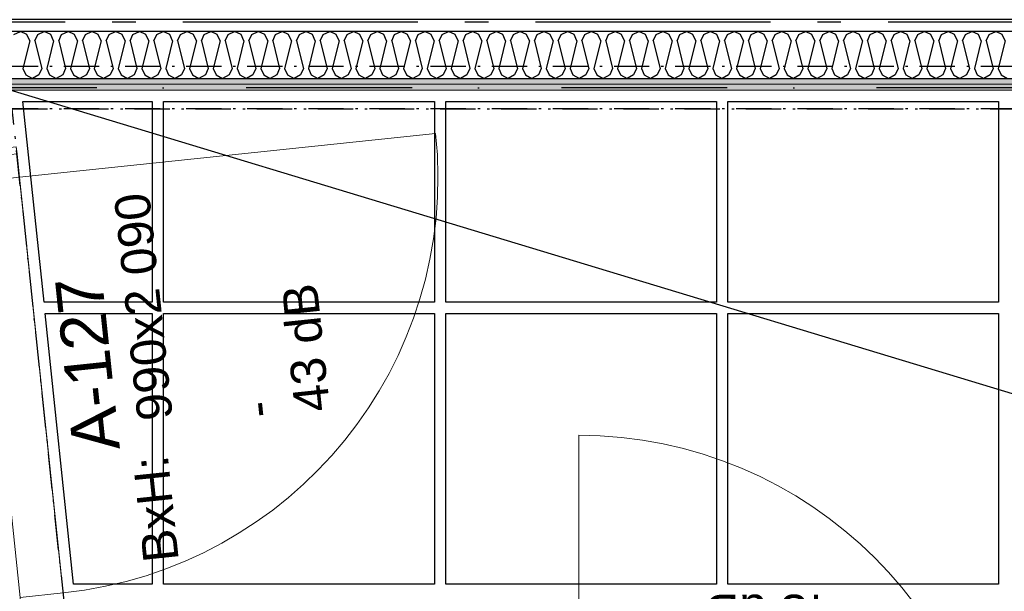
# Model space of a CAD drawing. Header units: millimetres. Extents: x -173281 to 144469, y -85977 to 83288.
# Tile 58 of 88: x -73857 to -71763, y -40229 to -39012. Entities that reach past the tile are written whole.
import ezdxf
from ezdxf.enums import TextEntityAlignment as Align

# ---------------------------------------------------------------- set-up
doc = ezdxf.new("R2010")
doc.units = ezdxf.units.MM
doc.header["$LTSCALE"] = 0.5
doc.header["$MEASUREMENT"] = 0
for name, pattern in [('Akselinje', [1500, 1000, -200, 100, -200]), ('Over snittplan', [260, 150, -50, 10, -50]), ('PLINE', [0]), ('Prikk & stiplet', [1340.555525, 705.555534, -352.777767, 0, -282.222223])]:
    doc.linetypes.add(name, pattern=pattern)
for name, color, linetype in [('223- Bjelker', 7, 'Continuous'), ('24-- Innervegger (Skravur)(Nye konstruksjoner)', 7, 'Continuous'), ('24-- Innervegger(Nye konstruksjoner)', 7, 'Continuous'), ('244- Vinduer_ dører_ foldevegger(Nye konstruksjoner)', 7, 'Continuous'), ('255- Gulvoverflate(Nye konstruksjoner)', 7, 'Continuous'), ('256- Faste himlinger og overflatebehandling(Nye konstruksjoner)', 7, 'Continuous'), ('257- Systemhimlinger(Nye konstruksjoner)', 7, 'Continuous'), ('82-- Modullinjer', 7, 'Continuous'), ('852- Teknisk_symbolsk informasjon_ bygning(Nye konstruksjoner)', 7, 'Continuous')]:
    doc.layers.add(name, color=color, linetype=linetype)
doc.layers.add('234- Vinduer_ dører_ porter(Nye konstruksjoner)', color=7, linetype='Continuous', lineweight=0)
doc.layers.add('236- Innvendig kledning og overflate(Nye konstruksjoner)', color=7, linetype='Continuous', lineweight=0)
doc.styles.add('GENERATED_STYLE_1', font='arial.ttf')
doc.styles.add('GENERATED_STYLE_2', font='arial.ttf')
doc.linetypes.add('Lydfuge betonggolv', pattern='A,0,[5,A-2607.111 Plan 1. etasje1.Shx,S=3.968254,R=0,X=0,Y=-3.46945e-18],-600,0', length=600)
pattern_1 = [(0, (0, 0), (0, 86.60254), [0, -50]), (0, (25, 43.3), (0, 86.60254), [0, -50])]

# ---------------------------------------------------------------- blocks, each defined once
blk = doc.blocks.new('Dørstempel[86]', base_point=(-72223.2, -40786.9))
at = {"layer": '852- Teknisk_symbolsk informasjon_ bygning(Nye konstruksjoner)', "char_height": 75, "attachment_point": 1, "rotation": 180, "style": 'GENERATED_STYLE_1'}
for s, insert in [('\\A1;{\\pql;\\pt0,50;\\fArial|b0|i0|c0|p0;\\W1.000000;x2\xa0090\\fArial|b0|i0|c0|p0;\\W1.000000;\\A1{\\H.66x;\\S^  ;}\\fArial|b0|i0|c0|p0;\\W1.000000;\\fArial|b0|i0|c0|p0;\\W1.000000;\\A1{\\H.66x;\\S^  ;}}', (-72294.6, -40630.5)), ('\\A1;{\\pql;\\pt0,50;\\fArial|b0|i0|c0|p0;\\W1.000000;990\\fArial|b0|i0|c0|p0;\\W1.000000;\\A1{\\H.66x;\\S^  ;}\\fArial|b0|i0|c0|p0;\\W1.000000;\\fArial|b0|i0|c0|p0;\\W1.000000;\\A1{\\H.66x;\\S^  ;}}', (-72123, -40630.5))]:
    blk.add_mtext(s, dxfattribs=dict(at, insert=insert))
at = {"layer": '852- Teknisk_symbolsk informasjon_ bygning(Nye konstruksjoner)', "style": 'GENERATED_STYLE_1'}
for tag, p in [('DUMMY_233', (-72065.8, -40294.1)), ('DUMMY_231', (-72065.8, -40411.9)), ('DUMMY_229', (-72065.8, -40529.8)), ('strUnitPrefix', (-72065.8, -40664.8))]:
    blk.add_attdef(tag, text='', height=75, rotation=180, dxfattribs=at).set_placement(p, align=Align.TOP_RIGHT)
for tag, p in [('DUMMY_234', (-72123, -40311.2)), ('DUMMY_232', (-72123, -40429.1)), ('DUMMY_230', (-72123, -40529.8)), ('DUMMY_228', (-72603.4, -40647.6))]:
    blk.add_attdef(tag, text='', height=75, rotation=180, dxfattribs=at).set_placement(p, align=Align.TOP_LEFT)
blk.add_attdef('AC_WIDO_ID', text='', height=100, rotation=180, dxfattribs=at).set_placement((-72223.2, -40615), align=Align.BOTTOM_CENTER)
blk = doc.blocks.new('Dør[45]')
at = {"layer": '234- Vinduer_ dører_ porter(Nye konstruksjoner)', "linetype": 'PLINE'}
for p, q in [((-72668.2, -40786.9), (-72668.2, -39896.9)), ((-71713.2, -40786.9), (-72733.2, -40786.9)), ((-72718.2, -40786.9), (-72733.2, -40786.9)), ((-72733.2, -40786.9), (-72733.2, -40878.9)), ((-72718.2, -40786.9), (-72668.2, -40786.9)), ((-72718.2, -40878.9), (-72718.2, -40786.9)), ((-71778.2, -40786.9), (-72668.2, -40786.9)), ((-72668.2, -40786.9), (-72668.2, -40878.9)), ((-71778.2, -40878.9), (-71778.2, -40786.9)), ((-71778.2, -40786.9), (-71728.2, -40786.9)), ((-71728.2, -40786.9), (-71713.2, -40786.9)), ((-71728.2, -40786.9), (-71728.2, -40878.9)), ((-71713.2, -40786.9), (-71713.2, -40878.9)), ((-72718.2, -40878.9), (-72733.2, -40878.9)), ((-72668.2, -40878.9), (-72718.2, -40878.9)), ((-72668.2, -40878.9), (-71778.2, -40878.9)), ((-71728.2, -40878.9), (-71778.2, -40878.9)), ((-71728.2, -40878.9), (-71713.2, -40878.9)), ((-71713.2, -41086.9), (-72733.2, -41086.9))]:
    blk.add_line(p, q, dxfattribs=at)
blk.add_arc((-72668.2, -40786.9), 890, 0, 90, dxfattribs=at)
at = {"layer": '236- Innvendig kledning og overflate(Nye konstruksjoner)', "linetype": 'PLINE'}
for p, q in [((-72733.2, -40786.9), (-72733.2, -40799.4)), ((-72733.2, -40786.9), (-72733.2, -40799.4)), ((-71713.2, -40786.9), (-71713.2, -40799.4)), ((-71713.2, -40786.9), (-71713.2, -40799.4)), ((-72733.2, -40799.4), (-72733.2, -40811.9)), ((-72733.2, -40799.4), (-72733.2, -40811.9)), ((-71713.2, -40799.4), (-71713.2, -40811.9)), ((-71713.2, -40799.4), (-71713.2, -40811.9)), ((-72733.2, -41061.9), (-72733.2, -41074.4)), ((-71713.2, -41061.9), (-71713.2, -41074.4)), ((-72733.2, -41074.4), (-72733.2, -41086.9)), ((-71713.2, -41074.4), (-71713.2, -41086.9))]:
    blk.add_line(p, q, dxfattribs=at)
at = {"layer": '244- Vinduer_ dører_ foldevegger(Nye konstruksjoner)', "linetype": 'PLINE'}
for p, q in [((-72733.2, -40811.9), (-72733.2, -40878.9)), ((-72733.2, -40811.9), (-72733.2, -40878.9)), ((-71713.2, -40811.9), (-71713.2, -40878.9)), ((-71713.2, -40811.9), (-71713.2, -40878.9)), ((-72733.2, -40878.9), (-72733.2, -40911.9)), ((-71713.2, -40878.9), (-71713.2, -40911.9)), ((-72733.2, -40911.9), (-72733.2, -40961.9)), ((-71713.2, -40911.9), (-71713.2, -40961.9)), ((-72733.2, -40961.9), (-72733.2, -41061.9)), ((-71713.2, -40961.9), (-71713.2, -41061.9))]:
    blk.add_line(p, q, dxfattribs=at)
at = {"layer": '852- Teknisk_symbolsk informasjon_ bygning(Nye konstruksjoner)'}
ref = blk.add_blockref('Dørstempel[86]', (-72223.2, -40786.9), dxfattribs=at)
ref.add_attrib('AC_WIDO_ID', 'A-126', dxfattribs={"color": 7, "height": 100, "rotation": 180, "style": 'GENERATED_STYLE_1'}).set_placement((-72223.2, -40615), align=Align.BOTTOM_CENTER)
ref.add_attrib('strUnitPrefix', 'BxH:', dxfattribs={"color": 7, "height": 75, "rotation": 180, "style": 'GENERATED_STYLE_1'}).set_placement((-72065.8, -40664.8), align=Align.TOP_RIGHT)
ref.add_attrib('DUMMY_232', '-', dxfattribs={"color": 7, "height": 75, "rotation": 180, "style": 'GENERATED_STYLE_1'}).set_placement((-72123, -40429.1), align=Align.TOP_LEFT)
ref.add_attrib('DUMMY_234', '43 dB', dxfattribs={"color": 7, "height": 75, "rotation": 180, "style": 'GENERATED_STYLE_1'}).set_placement((-72123, -40311.2), align=Align.TOP_LEFT)
blk = doc.blocks.new('Dørstempel[99]', base_point=(-74109.5, -39821.2))
at = {"layer": '852- Teknisk_symbolsk informasjon_ bygning(Nye konstruksjoner)', "char_height": 75, "attachment_point": 1, "rotation": 96, "style": 'GENERATED_STYLE_1'}
for s, insert in [('\\A1;{\\pql;\\pt0,50;\\fArial|b0|i0|c0|p0;\\W1.000000;x2\xa0090\\fArial|b0|i0|c0|p0;\\W1.000000;\\A1{\\H.66x;\\S^  ;}\\fArial|b0|i0|c0|p0;\\W1.000000;\\fArial|b0|i0|c0|p0;\\W1.000000;\\A1{\\H.66x;\\S^  ;}}', (-73624, -39698.4)), ('\\A1;{\\pql;\\pt0,50;\\fArial|b0|i0|c0|p0;\\W1.000000;990\\fArial|b0|i0|c0|p0;\\W1.000000;\\A1{\\H.66x;\\S^  ;}\\fArial|b0|i0|c0|p0;\\W1.000000;\\fArial|b0|i0|c0|p0;\\W1.000000;\\A1{\\H.66x;\\S^  ;}}', (-73606, -39869))]:
    blk.add_mtext(s, dxfattribs=dict(at, insert=insert))
at = {"layer": '852- Teknisk_symbolsk informasjon_ bygning(Nye konstruksjoner)', "style": 'GENERATED_STYLE_1'}
for tag, p in [('DUMMY_228', (-73673.3, -39393)), ('DUMMY_234', (-73271.5, -39851)), ('DUMMY_230', (-73505.9, -39858.5)), ('DUMMY_232', (-73388.7, -39863.3))]:
    blk.add_attdef(tag, text='', height=75, rotation=96, dxfattribs=at).set_placement(p, align=Align.TOP_LEFT)
blk.add_attdef('AC_WIDO_ID', text='', height=100, rotation=96, dxfattribs=at).set_placement((-73633.6, -39736.9), align=Align.BOTTOM_CENTER)
for tag, p in [('DUMMY_233', (-73265.5, -39890.7)), ('DUMMY_231', (-73382.7, -39903)), ('DUMMY_229', (-73499.9, -39915.3)), ('strUnitPrefix', (-73617.1, -39944.8))]:
    blk.add_attdef(tag, text='', height=75, rotation=96, dxfattribs=at).set_placement(p, align=Align.TOP_RIGHT)
blk = doc.blocks.new('Dør[52]')
at = {"layer": '234- Vinduer_ dører_ porter(Nye konstruksjoner)', "linetype": 'PLINE'}
for p, q in [((-73857.7, -39347.3), (-72972.6, -39254.2)), ((-73864.5, -39282.6), (-73956, -39292.2)), ((-73757.9, -40297), (-73864.5, -39282.6)), ((-73862.9, -39297.5), (-73864.5, -39282.6)), ((-73954.4, -39307.2), (-73956, -39292.2)), ((-73954.4, -39307.2), (-73862.9, -39297.5)), ((-73862.9, -39297.5), (-73857.7, -39347.3)), ((-74056.2, -40328.4), (-74162.8, -39314)), ((-73949.2, -39356.9), (-73954.4, -39307.2)), ((-73857.7, -39347.3), (-73949.2, -39356.9)), ((-73764.6, -40232.4), (-73857.7, -39347.3)), ((-73949.2, -39356.9), (-73856.1, -40242)), ((-73856.1, -40242), (-73764.6, -40232.4)), ((-73850.9, -40291.7), (-73856.1, -40242)), ((-73764.6, -40232.4), (-73759.4, -40282.1)), ((-73759.4, -40282.1), (-73850.9, -40291.7)), ((-73759.4, -40282.1), (-73757.9, -40297)), ((-73850.9, -40291.7), (-73849.3, -40306.7)), ((-73757.9, -40297), (-73849.3, -40306.7))]:
    blk.add_line(p, q, dxfattribs=at)
blk.add_arc((-73857.7, -39347.3), 890, 276, 6, dxfattribs=at)
at = {"layer": '236- Innvendig kledning og overflate(Nye konstruksjoner)', "linetype": 'PLINE'}
for p, q in [((-73876.9, -39283.9), (-73889.3, -39285.2)), ((-73876.9, -39283.9), (-73889.3, -39285.2)), ((-73864.5, -39282.6), (-73876.9, -39283.9)), ((-73864.5, -39282.6), (-73876.9, -39283.9)), ((-74150.4, -39312.7), (-74162.8, -39314)), ((-74138, -39311.4), (-74150.4, -39312.7)), ((-73770.3, -40298.3), (-73782.7, -40299.7)), ((-73770.3, -40298.3), (-73782.7, -40299.7)), ((-73757.9, -40297), (-73770.3, -40298.3)), ((-73757.9, -40297), (-73770.3, -40298.3)), ((-74043.8, -40327.1), (-74056.2, -40328.4)), ((-74031.3, -40325.8), (-74043.8, -40327.1))]:
    blk.add_line(p, q, dxfattribs=at)
at = {"layer": '244- Vinduer_ dører_ foldevegger(Nye konstruksjoner)', "linetype": 'PLINE'}
for p, q in [((-74038.5, -39300.9), (-74138, -39311.4)), ((-73988.8, -39295.7), (-74038.5, -39300.9)), ((-73956, -39292.2), (-73988.8, -39295.7)), ((-73889.3, -39285.2), (-73956, -39292.2)), ((-73889.3, -39285.2), (-73956, -39292.2)), ((-73882.2, -40310.1), (-73931.9, -40315.3)), ((-73849.3, -40306.7), (-73882.2, -40310.1)), ((-73782.7, -40299.7), (-73849.3, -40306.7)), ((-73782.7, -40299.7), (-73849.3, -40306.7)), ((-73931.9, -40315.3), (-74031.3, -40325.8))]:
    blk.add_line(p, q, dxfattribs=at)
at = {"layer": '852- Teknisk_symbolsk informasjon_ bygning(Nye konstruksjoner)'}
ref = blk.add_blockref('Dørstempel[99]', (-74109.5, -39821.2), dxfattribs=at)
ref.add_attrib('AC_WIDO_ID', 'A-127', dxfattribs={"color": 7, "height": 100, "rotation": 96, "style": 'GENERATED_STYLE_1'}).set_placement((-73633.6, -39736.9), align=Align.BOTTOM_CENTER)
ref.add_attrib('strUnitPrefix', 'BxH:', dxfattribs={"color": 7, "height": 75, "rotation": 96, "style": 'GENERATED_STYLE_1'}).set_placement((-73617.1, -39944.8), align=Align.TOP_RIGHT)
ref.add_attrib('DUMMY_232', '-', dxfattribs={"color": 7, "height": 75, "rotation": 96, "style": 'GENERATED_STYLE_1'}).set_placement((-73388.7, -39863.3), align=Align.TOP_LEFT)
ref.add_attrib('DUMMY_234', '43 dB', dxfattribs={"color": 7, "height": 75, "rotation": 96, "style": 'GENERATED_STYLE_1'}).set_placement((-73271.5, -39851), align=Align.TOP_LEFT)
blk = doc.blocks.new('Standard grid marker[178]', base_point=(20939.5, -39016.9))
at = {"layer": '82-- Modullinjer', "linetype": 'Akselinje'}
blk.add_line((20739.5, -39016.9), (-81321.3, -39016.9), dxfattribs=at)
at = {"layer": '82-- Modullinjer', "style": 'GENERATED_STYLE_2'}
for tag, p in [('AC_MarkerText_1_1', (-81898.8, -39056.9)), ('AC_MarkerText_1_0', (21062, -39056.9))]:
    blk.add_attdef(tag, text='', height=175, rotation=90, dxfattribs=at).set_placement(p, align=Align.TOP_CENTER)
blk = doc.blocks.new('*X1506')
at = {"layer": '24-- Innervegger (Skravur)(Nye konstruksjoner)', "linetype": 'PLINE'}
for p, q in [((-73869.4, -39043.5), (-73855.5, -39036.9)), ((-73841.7, -39043.5), (-73855.5, -39036.9)), ((-73835.6, -39057), (-73841.7, -39043.5)), ((-73824.9, -39057), (-73818.8, -39043.5)), ((-73818.8, -39043.5), (-73805, -39036.9)), ((-73791.1, -39043.5), (-73805, -39036.9)), ((-73785, -39057), (-73791.1, -39043.5)), ((-73774.3, -39057), (-73768.2, -39043.5)), ((-73768.2, -39043.5), (-73754.4, -39036.9)), ((-73740.6, -39043.5), (-73754.4, -39036.9)), ((-73734.4, -39057), (-73740.6, -39043.5)), ((-73723.8, -39057), (-73717.6, -39043.5)), ((-73717.6, -39043.5), (-73703.8, -39036.9)), ((-73690, -39043.5), (-73703.8, -39036.9)), ((-73683.8, -39057), (-73690, -39043.5)), ((-73673.2, -39057), (-73667, -39043.5)), ((-73667, -39043.5), (-73653.2, -39036.9)), ((-73639.4, -39043.5), (-73653.2, -39036.9)), ((-73633.2, -39057), (-73639.4, -39043.5)), ((-73622.6, -39057), (-73616.4, -39043.5)), ((-73616.4, -39043.5), (-73602.6, -39036.9)), ((-73588.8, -39043.5), (-73602.6, -39036.9)), ((-73582.6, -39057), (-73588.8, -39043.5)), ((-73572, -39057), (-73565.8, -39043.5)), ((-73565.8, -39043.5), (-73552, -39036.9)), ((-73538.2, -39043.5), (-73552, -39036.9)), ((-73532, -39057), (-73538.2, -39043.5)), ((-73521.4, -39057), (-73515.2, -39043.5)), ((-73515.2, -39043.5), (-73501.4, -39036.9)), ((-73487.6, -39043.5), (-73501.4, -39036.9)), ((-73481.5, -39057), (-73487.6, -39043.5)), ((-73470.8, -39057), (-73464.7, -39043.5)), ((-73464.7, -39043.5), (-73450.8, -39036.9)), ((-73437, -39043.5), (-73450.8, -39036.9)), ((-73430.9, -39057), (-73437, -39043.5)), ((-73420.2, -39057), (-73414.1, -39043.5)), ((-73414.1, -39043.5), (-73400.3, -39036.9)), ((-73386.4, -39043.5), (-73400.3, -39036.9)), ((-73380.3, -39057), (-73386.4, -39043.5)), ((-73369.7, -39057), (-73363.5, -39043.5)), ((-73363.5, -39043.5), (-73349.7, -39036.9)), ((-73335.9, -39043.5), (-73349.7, -39036.9)), ((-73329.7, -39057), (-73335.9, -39043.5)), ((-73319.1, -39057), (-73312.9, -39043.5)), ((-73312.9, -39043.5), (-73299.1, -39036.9)), ((-73285.3, -39043.5), (-73299.1, -39036.9)), ((-73279.1, -39057), (-73285.3, -39043.5)), ((-73268.5, -39057), (-73262.3, -39043.5)), ((-73262.3, -39043.5), (-73248.5, -39036.9)), ((-73234.7, -39043.5), (-73248.5, -39036.9)), ((-73228.5, -39057), (-73234.7, -39043.5)), ((-73217.9, -39057), (-73211.7, -39043.5)), ((-73211.7, -39043.5), (-73197.9, -39036.9)), ((-73184.1, -39043.5), (-73197.9, -39036.9)), ((-73177.9, -39057), (-73184.1, -39043.5)), ((-73167.3, -39057), (-73161.1, -39043.5)), ((-73161.1, -39043.5), (-73147.3, -39036.9)), ((-73133.5, -39043.5), (-73147.3, -39036.9)), ((-73127.4, -39057), (-73133.5, -39043.5)), ((-73116.7, -39057), (-73110.6, -39043.5)), ((-73110.6, -39043.5), (-73096.7, -39036.9)), ((-73082.9, -39043.5), (-73096.7, -39036.9)), ((-73076.8, -39057), (-73082.9, -39043.5)), ((-73066.1, -39057), (-73060, -39043.5)), ((-73060, -39043.5), (-73046.2, -39036.9)), ((-73032.3, -39043.5), (-73046.2, -39036.9)), ((-73026.2, -39057), (-73032.3, -39043.5)), ((-73015.6, -39057), (-73009.4, -39043.5)), ((-73009.4, -39043.5), (-72995.6, -39036.9)), ((-72981.8, -39043.5), (-72995.6, -39036.9)), ((-72975.6, -39057), (-72981.8, -39043.5)), ((-72965, -39057), (-72958.8, -39043.5)), ((-72958.8, -39043.5), (-72945, -39036.9)), ((-72931.2, -39043.5), (-72945, -39036.9)), ((-72925, -39057), (-72931.2, -39043.5)), ((-72914.4, -39057), (-72908.2, -39043.5)), ((-72908.2, -39043.5), (-72894.4, -39036.9)), ((-72880.6, -39043.5), (-72894.4, -39036.9)), ((-72874.4, -39057), (-72880.6, -39043.5)), ((-72863.8, -39057), (-72857.6, -39043.5)), ((-72857.6, -39043.5), (-72843.8, -39036.9)), ((-72830, -39043.5), (-72843.8, -39036.9)), ((-72823.8, -39057), (-72830, -39043.5)), ((-72813.2, -39057), (-72807, -39043.5)), ((-72807, -39043.5), (-72793.2, -39036.9)), ((-72779.4, -39043.5), (-72793.2, -39036.9)), ((-72773.3, -39057), (-72779.4, -39043.5)), ((-72762.6, -39057), (-72756.5, -39043.5)), ((-72756.5, -39043.5), (-72742.6, -39036.9)), ((-72728.8, -39043.5), (-72742.6, -39036.9)), ((-72722.7, -39057), (-72728.8, -39043.5)), ((-72712, -39057), (-72705.9, -39043.5)), ((-72705.9, -39043.5), (-72692.1, -39036.9)), ((-72678.2, -39043.5), (-72692.1, -39036.9)), ((-72672.1, -39057), (-72678.2, -39043.5)), ((-72661.5, -39057), (-72655.3, -39043.5)), ((-72655.3, -39043.5), (-72641.5, -39036.9)), ((-72627.7, -39043.5), (-72641.5, -39036.9)), ((-72621.5, -39057), (-72627.7, -39043.5)), ((-72610.9, -39057), (-72604.7, -39043.5)), ((-72604.7, -39043.5), (-72590.9, -39036.9)), ((-72577.1, -39043.5), (-72590.9, -39036.9)), ((-72570.9, -39057), (-72577.1, -39043.5)), ((-72560.3, -39057), (-72554.1, -39043.5)), ((-72554.1, -39043.5), (-72540.3, -39036.9)), ((-72526.5, -39043.5), (-72540.3, -39036.9)), ((-72520.3, -39057), (-72526.5, -39043.5)), ((-72509.7, -39057), (-72503.5, -39043.5)), ((-72503.5, -39043.5), (-72489.7, -39036.9)), ((-72475.9, -39043.5), (-72489.7, -39036.9)), ((-72469.7, -39057), (-72475.9, -39043.5)), ((-72459.1, -39057), (-72452.9, -39043.5)), ((-72452.9, -39043.5), (-72439.1, -39036.9)), ((-72425.3, -39043.5), (-72439.1, -39036.9)), ((-72419.2, -39057), (-72425.3, -39043.5)), ((-72408.5, -39057), (-72402.4, -39043.5)), ((-72402.4, -39043.5), (-72388.5, -39036.9)), ((-72374.7, -39043.5), (-72388.5, -39036.9)), ((-72368.6, -39057), (-72374.7, -39043.5)), ((-72357.9, -39057), (-72351.8, -39043.5)), ((-72351.8, -39043.5), (-72338, -39036.9)), ((-72324.1, -39043.5), (-72338, -39036.9)), ((-72318, -39057), (-72324.1, -39043.5)), ((-72307.4, -39057), (-72301.2, -39043.5)), ((-72301.2, -39043.5), (-72287.4, -39036.9)), ((-72273.6, -39043.5), (-72287.4, -39036.9)), ((-72267.4, -39057), (-72273.6, -39043.5)), ((-72256.8, -39057), (-72250.6, -39043.5)), ((-72250.6, -39043.5), (-72236.8, -39036.9)), ((-72223, -39043.5), (-72236.8, -39036.9)), ((-72216.8, -39057), (-72223, -39043.5)), ((-72206.2, -39057), (-72200, -39043.5)), ((-72200, -39043.5), (-72186.2, -39036.9)), ((-72172.4, -39043.5), (-72186.2, -39036.9)), ((-72166.2, -39057), (-72172.4, -39043.5)), ((-72155.6, -39057), (-72149.4, -39043.5)), ((-72149.4, -39043.5), (-72135.6, -39036.9)), ((-72121.8, -39043.5), (-72135.6, -39036.9)), ((-72115.6, -39057), (-72121.8, -39043.5)), ((-72105, -39057), (-72098.8, -39043.5)), ((-72098.8, -39043.5), (-72085, -39036.9)), ((-72071.2, -39043.5), (-72085, -39036.9)), ((-72065, -39057), (-72071.2, -39043.5)), ((-72054.4, -39057), (-72048.3, -39043.5)), ((-72048.3, -39043.5), (-72034.4, -39036.9)), ((-72020.6, -39043.5), (-72034.4, -39036.9)), ((-72014.5, -39057), (-72020.6, -39043.5)), ((-72003.8, -39057), (-71997.7, -39043.5)), ((-71997.7, -39043.5), (-71983.9, -39036.9)), ((-71970, -39043.5), (-71983.9, -39036.9)), ((-71963.9, -39057), (-71970, -39043.5)), ((-71953.2, -39057), (-71947.1, -39043.5)), ((-71947.1, -39043.5), (-71933.3, -39036.9)), ((-71919.5, -39043.5), (-71933.3, -39036.9)), ((-71913.3, -39057), (-71919.5, -39043.5)), ((-71902.7, -39057), (-71896.5, -39043.5)), ((-71896.5, -39043.5), (-71882.7, -39036.9)), ((-71868.9, -39043.5), (-71882.7, -39036.9)), ((-71862.7, -39057), (-71868.9, -39043.5)), ((-71852.1, -39057), (-71845.9, -39043.5)), ((-71845.9, -39043.5), (-71832.1, -39036.9)), ((-71818.3, -39043.5), (-71832.1, -39036.9)), ((-71812.1, -39057), (-71818.3, -39043.5)), ((-71801.5, -39057), (-71795.3, -39043.5)), ((-71795.3, -39043.5), (-71781.5, -39036.9)), ((-71767.7, -39043.5), (-71781.5, -39036.9)), ((-71761.5, -39057), (-71767.7, -39043.5)), ((-73835.6, -39057), (-73850.2, -39115.7)), ((-73824.9, -39057), (-73810.3, -39115.7)), ((-73785, -39057), (-73799.6, -39115.7)), ((-73774.3, -39057), (-73759.7, -39115.7)), ((-73734.4, -39057), (-73749.1, -39115.7)), ((-73723.8, -39057), (-73709.1, -39115.7)), ((-73683.8, -39057), (-73698.5, -39115.7)), ((-73673.2, -39057), (-73658.5, -39115.7)), ((-73633.2, -39057), (-73647.9, -39115.7)), ((-73622.6, -39057), (-73607.9, -39115.7)), ((-73582.6, -39057), (-73597.3, -39115.7)), ((-73572, -39057), (-73557.3, -39115.7)), ((-73532, -39057), (-73546.7, -39115.7)), ((-73521.4, -39057), (-73506.7, -39115.7)), ((-73481.5, -39057), (-73496.1, -39115.7)), ((-73470.8, -39057), (-73456.2, -39115.7)), ((-73430.9, -39057), (-73445.5, -39115.7)), ((-73420.2, -39057), (-73405.6, -39115.7)), ((-73380.3, -39057), (-73394.9, -39115.7)), ((-73369.7, -39057), (-73355, -39115.7)), ((-73329.7, -39057), (-73344.4, -39115.7)), ((-73319.1, -39057), (-73304.4, -39115.7)), ((-73279.1, -39057), (-73293.8, -39115.7)), ((-73268.5, -39057), (-73253.8, -39115.7)), ((-73228.5, -39057), (-73243.2, -39115.7)), ((-73217.9, -39057), (-73203.2, -39115.7)), ((-73177.9, -39057), (-73192.6, -39115.7)), ((-73167.3, -39057), (-73152.6, -39115.7)), ((-73127.4, -39057), (-73142, -39115.7)), ((-73116.7, -39057), (-73102.1, -39115.7)), ((-73076.8, -39057), (-73091.4, -39115.7)), ((-73066.1, -39057), (-73051.5, -39115.7)), ((-73026.2, -39057), (-73040.8, -39115.7)), ((-73015.6, -39057), (-73000.9, -39115.7)), ((-72975.6, -39057), (-72990.3, -39115.7)), ((-72965, -39057), (-72950.3, -39115.7)), ((-72925, -39057), (-72939.7, -39115.7)), ((-72914.4, -39057), (-72899.7, -39115.7)), ((-72874.4, -39057), (-72889.1, -39115.7)), ((-72863.8, -39057), (-72849.1, -39115.7)), ((-72823.8, -39057), (-72838.5, -39115.7)), ((-72813.2, -39057), (-72798.5, -39115.7)), ((-72773.3, -39057), (-72787.9, -39115.7)), ((-72762.6, -39057), (-72748, -39115.7)), ((-72722.7, -39057), (-72737.3, -39115.7)), ((-72712, -39057), (-72697.4, -39115.7)), ((-72672.1, -39057), (-72686.7, -39115.7)), ((-72661.5, -39057), (-72646.8, -39115.7)), ((-72621.5, -39057), (-72636.2, -39115.7)), ((-72610.9, -39057), (-72596.2, -39115.7)), ((-72570.9, -39057), (-72585.6, -39115.7)), ((-72560.3, -39057), (-72545.6, -39115.7)), ((-72520.3, -39057), (-72535, -39115.7)), ((-72509.7, -39057), (-72495, -39115.7)), ((-72469.7, -39057), (-72484.4, -39115.7)), ((-72459.1, -39057), (-72444.4, -39115.7)), ((-72419.2, -39057), (-72433.8, -39115.7)), ((-72408.5, -39057), (-72393.9, -39115.7)), ((-72368.6, -39057), (-72383.2, -39115.7)), ((-72357.9, -39057), (-72343.3, -39115.7)), ((-72318, -39057), (-72332.6, -39115.7)), ((-72307.4, -39057), (-72292.7, -39115.7)), ((-72267.4, -39057), (-72282.1, -39115.7)), ((-72256.8, -39057), (-72242.1, -39115.7)), ((-72216.8, -39057), (-72231.5, -39115.7)), ((-72206.2, -39057), (-72191.5, -39115.7)), ((-72166.2, -39057), (-72180.9, -39115.7)), ((-72155.6, -39057), (-72140.9, -39115.7)), ((-72115.6, -39057), (-72130.3, -39115.7)), ((-72105, -39057), (-72090.3, -39115.7)), ((-72065, -39057), (-72079.7, -39115.7)), ((-72054.4, -39057), (-72039.8, -39115.7)), ((-72014.5, -39057), (-72029.1, -39115.7)), ((-72003.8, -39057), (-71989.2, -39115.7)), ((-71963.9, -39057), (-71978.5, -39115.7)), ((-71953.2, -39057), (-71938.6, -39115.7)), ((-71913.3, -39057), (-71928, -39115.7)), ((-71902.7, -39057), (-71888, -39115.7)), ((-71862.7, -39057), (-71877.4, -39115.7)), ((-71852.1, -39057), (-71837.4, -39115.7)), ((-71812.1, -39057), (-71826.8, -39115.7)), ((-71801.5, -39057), (-71786.8, -39115.7)), ((-71761.5, -39057), (-71776.2, -39115.7)), ((-73850.2, -39115.7), (-73844.1, -39129.2)), ((-73810.3, -39115.7), (-73816.4, -39129.2)), ((-73799.6, -39115.7), (-73793.5, -39129.2)), ((-73759.7, -39115.7), (-73765.8, -39129.2)), ((-73749.1, -39115.7), (-73742.9, -39129.2)), ((-73709.1, -39115.7), (-73715.3, -39129.2)), ((-73698.5, -39115.7), (-73692.3, -39129.2)), ((-73658.5, -39115.7), (-73664.7, -39129.2)), ((-73647.9, -39115.7), (-73641.7, -39129.2)), ((-73607.9, -39115.7), (-73614.1, -39129.2)), ((-73597.3, -39115.7), (-73591.1, -39129.2)), ((-73557.3, -39115.7), (-73563.5, -39129.2)), ((-73546.7, -39115.7), (-73540.5, -39129.2)), ((-73506.7, -39115.7), (-73512.9, -39129.2)), ((-73496.1, -39115.7), (-73490, -39129.2)), ((-73456.2, -39115.7), (-73462.3, -39129.2)), ((-73445.5, -39115.7), (-73439.4, -39129.2)), ((-73405.6, -39115.7), (-73411.7, -39129.2)), ((-73394.9, -39115.7), (-73388.8, -39129.2)), ((-73355, -39115.7), (-73361.2, -39129.2)), ((-73344.4, -39115.7), (-73338.2, -39129.2)), ((-73304.4, -39115.7), (-73310.6, -39129.2)), ((-73293.8, -39115.7), (-73287.6, -39129.2)), ((-73253.8, -39115.7), (-73260, -39129.2)), ((-73243.2, -39115.7), (-73237, -39129.2)), ((-73203.2, -39115.7), (-73209.4, -39129.2)), ((-73192.6, -39115.7), (-73186.4, -39129.2)), ((-73152.6, -39115.7), (-73158.8, -39129.2)), ((-73142, -39115.7), (-73135.9, -39129.2)), ((-73102.1, -39115.7), (-73108.2, -39129.2)), ((-73091.4, -39115.7), (-73085.3, -39129.2)), ((-73051.5, -39115.7), (-73057.6, -39129.2)), ((-73040.8, -39115.7), (-73034.7, -39129.2)), ((-73000.9, -39115.7), (-73007.1, -39129.2)), ((-72990.3, -39115.7), (-72984.1, -39129.2)), ((-72950.3, -39115.7), (-72956.5, -39129.2)), ((-72939.7, -39115.7), (-72933.5, -39129.2)), ((-72899.7, -39115.7), (-72905.9, -39129.2)), ((-72889.1, -39115.7), (-72882.9, -39129.2)), ((-72849.1, -39115.7), (-72855.3, -39129.2)), ((-72838.5, -39115.7), (-72832.3, -39129.2)), ((-72798.5, -39115.7), (-72804.7, -39129.2)), ((-72787.9, -39115.7), (-72781.8, -39129.2)), ((-72748, -39115.7), (-72754.1, -39129.2)), ((-72737.3, -39115.7), (-72731.2, -39129.2)), ((-72697.4, -39115.7), (-72703.5, -39129.2)), ((-72686.7, -39115.7), (-72680.6, -39129.2)), ((-72646.8, -39115.7), (-72653, -39129.2)), ((-72636.2, -39115.7), (-72630, -39129.2)), ((-72596.2, -39115.7), (-72602.4, -39129.2)), ((-72585.6, -39115.7), (-72579.4, -39129.2)), ((-72545.6, -39115.7), (-72551.8, -39129.2)), ((-72535, -39115.7), (-72528.8, -39129.2)), ((-72495, -39115.7), (-72501.2, -39129.2)), ((-72484.4, -39115.7), (-72478.2, -39129.2)), ((-72444.4, -39115.7), (-72450.6, -39129.2)), ((-72433.8, -39115.7), (-72427.7, -39129.2)), ((-72393.9, -39115.7), (-72400, -39129.2)), ((-72383.2, -39115.7), (-72377.1, -39129.2)), ((-72343.3, -39115.7), (-72349.4, -39129.2)), ((-72332.6, -39115.7), (-72326.5, -39129.2)), ((-72292.7, -39115.7), (-72298.9, -39129.2)), ((-72282.1, -39115.7), (-72275.9, -39129.2)), ((-72242.1, -39115.7), (-72248.3, -39129.2)), ((-72231.5, -39115.7), (-72225.3, -39129.2)), ((-72191.5, -39115.7), (-72197.7, -39129.2)), ((-72180.9, -39115.7), (-72174.7, -39129.2)), ((-72140.9, -39115.7), (-72147.1, -39129.2)), ((-72130.3, -39115.7), (-72124.1, -39129.2)), ((-72090.3, -39115.7), (-72096.5, -39129.2)), ((-72079.7, -39115.7), (-72073.5, -39129.2)), ((-72039.8, -39115.7), (-72045.9, -39129.2)), ((-72029.1, -39115.7), (-72023, -39129.2)), ((-71989.2, -39115.7), (-71995.3, -39129.2)), ((-71978.5, -39115.7), (-71972.4, -39129.2)), ((-71938.6, -39115.7), (-71944.7, -39129.2)), ((-71928, -39115.7), (-71921.8, -39129.2)), ((-71888, -39115.7), (-71894.2, -39129.2)), ((-71877.4, -39115.7), (-71871.2, -39129.2)), ((-71837.4, -39115.7), (-71843.6, -39129.2)), ((-71826.8, -39115.7), (-71820.6, -39129.2)), ((-71786.8, -39115.7), (-71793, -39129.2)), ((-71776.2, -39115.7), (-71770, -39129.2)), ((-73844.1, -39129.2), (-73830.2, -39136.9)), ((-73816.4, -39129.2), (-73830.2, -39136.9)), ((-73793.5, -39129.2), (-73779.7, -39136.9)), ((-73765.8, -39129.2), (-73779.7, -39136.9)), ((-73742.9, -39129.2), (-73729.1, -39136.9)), ((-73715.3, -39129.2), (-73729.1, -39136.9)), ((-73692.3, -39129.2), (-73678.5, -39136.9)), ((-73664.7, -39129.2), (-73678.5, -39136.9)), ((-73641.7, -39129.2), (-73627.9, -39136.9)), ((-73614.1, -39129.2), (-73627.9, -39136.9)), ((-73591.1, -39129.2), (-73577.3, -39136.9)), ((-73563.5, -39129.2), (-73577.3, -39136.9)), ((-73540.5, -39129.2), (-73526.7, -39136.9)), ((-73512.9, -39129.2), (-73526.7, -39136.9)), ((-73490, -39129.2), (-73476.1, -39136.9)), ((-73462.3, -39129.2), (-73476.1, -39136.9)), ((-73439.4, -39129.2), (-73425.6, -39136.9)), ((-73411.7, -39129.2), (-73425.6, -39136.9)), ((-73388.8, -39129.2), (-73375, -39136.9)), ((-73361.2, -39129.2), (-73375, -39136.9)), ((-73338.2, -39129.2), (-73324.4, -39136.9)), ((-73310.6, -39129.2), (-73324.4, -39136.9)), ((-73287.6, -39129.2), (-73273.8, -39136.9)), ((-73260, -39129.2), (-73273.8, -39136.9)), ((-73237, -39129.2), (-73223.2, -39136.9)), ((-73209.4, -39129.2), (-73223.2, -39136.9)), ((-73186.4, -39129.2), (-73172.6, -39136.9)), ((-73158.8, -39129.2), (-73172.6, -39136.9)), ((-73135.9, -39129.2), (-73122, -39136.9)), ((-73108.2, -39129.2), (-73122, -39136.9)), ((-73085.3, -39129.2), (-73071.5, -39136.9)), ((-73057.6, -39129.2), (-73071.5, -39136.9)), ((-73034.7, -39129.2), (-73020.9, -39136.9)), ((-73007.1, -39129.2), (-73020.9, -39136.9)), ((-72984.1, -39129.2), (-72970.3, -39136.9)), ((-72956.5, -39129.2), (-72970.3, -39136.9)), ((-72933.5, -39129.2), (-72919.7, -39136.9)), ((-72905.9, -39129.2), (-72919.7, -39136.9)), ((-72882.9, -39129.2), (-72869.1, -39136.9)), ((-72855.3, -39129.2), (-72869.1, -39136.9)), ((-72832.3, -39129.2), (-72818.5, -39136.9)), ((-72804.7, -39129.2), (-72818.5, -39136.9)), ((-72781.8, -39129.2), (-72767.9, -39136.9)), ((-72754.1, -39129.2), (-72767.9, -39136.9)), ((-72731.2, -39129.2), (-72717.4, -39136.9)), ((-72703.5, -39129.2), (-72717.4, -39136.9)), ((-72680.6, -39129.2), (-72666.8, -39136.9)), ((-72653, -39129.2), (-72666.8, -39136.9)), ((-72630, -39129.2), (-72616.2, -39136.9)), ((-72602.4, -39129.2), (-72616.2, -39136.9)), ((-72579.4, -39129.2), (-72565.6, -39136.9)), ((-72551.8, -39129.2), (-72565.6, -39136.9)), ((-72528.8, -39129.2), (-72515, -39136.9)), ((-72501.2, -39129.2), (-72515, -39136.9)), ((-72478.2, -39129.2), (-72464.4, -39136.9)), ((-72450.6, -39129.2), (-72464.4, -39136.9)), ((-72427.7, -39129.2), (-72413.8, -39136.9)), ((-72400, -39129.2), (-72413.8, -39136.9)), ((-72377.1, -39129.2), (-72363.3, -39136.9)), ((-72349.4, -39129.2), (-72363.3, -39136.9)), ((-72326.5, -39129.2), (-72312.7, -39136.9)), ((-72298.9, -39129.2), (-72312.7, -39136.9)), ((-72275.9, -39129.2), (-72262.1, -39136.9)), ((-72248.3, -39129.2), (-72262.1, -39136.9)), ((-72225.3, -39129.2), (-72211.5, -39136.9)), ((-72197.7, -39129.2), (-72211.5, -39136.9)), ((-72174.7, -39129.2), (-72160.9, -39136.9)), ((-72147.1, -39129.2), (-72160.9, -39136.9)), ((-72124.1, -39129.2), (-72110.3, -39136.9)), ((-72096.5, -39129.2), (-72110.3, -39136.9)), ((-72073.5, -39129.2), (-72059.7, -39136.9)), ((-72045.9, -39129.2), (-72059.7, -39136.9)), ((-72023, -39129.2), (-72009.1, -39136.9)), ((-71995.3, -39129.2), (-72009.1, -39136.9)), ((-71972.4, -39129.2), (-71958.6, -39136.9)), ((-71944.7, -39129.2), (-71958.6, -39136.9)), ((-71921.8, -39129.2), (-71908, -39136.9)), ((-71894.2, -39129.2), (-71908, -39136.9)), ((-71871.2, -39129.2), (-71857.4, -39136.9)), ((-71843.6, -39129.2), (-71857.4, -39136.9)), ((-71820.6, -39129.2), (-71806.8, -39136.9)), ((-71793, -39129.2), (-71806.8, -39136.9)), ((-71770, -39129.2), (-71756.2, -39136.9))]:
    blk.add_line(p, q, dxfattribs=at)

msp = doc.modelspace()

# ---------------------------------------------------------------- hatches: boundary and pattern name
at = {"layer": '24-- Innervegger (Skravur)(Nye konstruksjoner)', "linetype": 'Continuous'}
h = msp.add_hatch(dxfattribs=at)
h.set_pattern_fill('Gips', color=256, style=0, pattern_type=2)
h.set_pattern_definition(pattern_1)
h.paths.add_polyline_path([(-68548.2, -39136.9), (-73892.4, -39136.9), (-73891, -39149.4), (-68548.2, -39149.4)])
h = msp.add_hatch(dxfattribs=at)
h.set_pattern_fill('Gips', color=256, style=0, pattern_type=2)
h.set_pattern_definition(pattern_1)
h.paths.add_polyline_path([(-68535.7, -39149.4), (-73878.5, -39149.4), (-73877.2, -39161.9), (-68535.7, -39161.9)])

# ---------------------------------------------------------------- linework, layer by layer
at = {"layer": '223- Bjelker', "linetype": 'Over snittplan'}
for p, q in [((-64978.2, -39111.9), (-76548.2, -39111.9)), ((-64978.2, -39201.9), (-76548.2, -39201.9))]:
    msp.add_line(p, q, dxfattribs=at)
at = {"layer": '223- Bjelker', "linetype": 'Prikk & stiplet'}
msp.add_line((-64978.2, -39156.9), (-76548.2, -39156.9), dxfattribs=at)
at = {"layer": '236- Innvendig kledning og overflate(Nye konstruksjoner)', "linetype": 'PLINE'}
msp.add_line((-73891, -39149.4), (-68548.2, -39149.4), dxfattribs=at)
at = {"layer": '236- Innvendig kledning og overflate(Nye konstruksjoner)', "linetype": 'PLINE', "flags": 128}
msp.add_lwpolyline([(-73877.2, -39161.9), (-68523.2, -39161.9)], dxfattribs=at)
at = {"layer": '24-- Innervegger(Nye konstruksjoner)', "linetype": 'PLINE'}
msp.add_line((-73904.9, -39136.9), (-68648.2, -39136.9), dxfattribs=at)
at = {"layer": '24-- Innervegger(Nye konstruksjoner)', "linetype": 'PLINE', "flags": 128}
msp.add_lwpolyline([(-68768.2, -39036.9), (-76398.2, -39036.9)], dxfattribs=at)
at = {"layer": '255- Gulvoverflate(Nye konstruksjoner)', "linetype": 'Lydfuge betonggolv'}
msp.add_line((-68768.2, -39011.9), (-76398.2, -39011.9), dxfattribs=at)
at = {"layer": '256- Faste himlinger og overflatebehandling(Nye konstruksjoner)', "linetype": 'Over snittplan', "flags": 128}
for points in [[(-73706.4, -40786.9), (-73873, -39201.9)], [(-73873, -39201.9), (-65223.2, -39201.9)]]:
    msp.add_lwpolyline(points, dxfattribs=at)
at = {"layer": '257- Systemhimlinger(Nye konstruksjoner)', "linetype": 'PLINE'}
msp.add_line((-68523.2, -40786.9), (-73877.2, -39161.9), dxfattribs=at)
at = {"layer": '257- Systemhimlinger(Nye konstruksjoner)', "linetype": 'PLINE', "flags": 128}
for points in [[(-73850.5, -39185.9), (-73575.2, -39185.9)], [(-73805.5, -39613.7), (-73850.5, -39185.9)], [(-73575.2, -39185.9), (-73575.2, -39613.7)], [(-73551.2, -39185.9), (-72975.2, -39185.9)], [(-73551.2, -39613.7), (-73551.2, -39185.9)], [(-72975.2, -39185.9), (-72975.2, -39613.7)], [(-72951.2, -39185.9), (-72375.2, -39185.9)], [(-72951.2, -39613.7), (-72951.2, -39185.9)], [(-72375.2, -39185.9), (-72375.2, -39613.7)], [(-72351.2, -39185.9), (-71775.2, -39185.9)], [(-72351.2, -39613.7), (-72351.2, -39185.9)], [(-71775.2, -39185.9), (-71775.2, -39613.7)], [(-73575.2, -39613.7), (-73805.5, -39613.7)], [(-72975.2, -39613.7), (-73551.2, -39613.7)], [(-72375.2, -39613.7), (-72951.2, -39613.7)], [(-71775.2, -39613.7), (-72351.2, -39613.7)], [(-73803, -39637.7), (-73575.2, -39637.7)], [(-73742.5, -40213.7), (-73803, -39637.7)], [(-73575.2, -39637.7), (-73575.2, -40213.7)], [(-73551.2, -39637.7), (-72975.2, -39637.7)], [(-73551.2, -40213.7), (-73551.2, -39637.7)], [(-72975.2, -39637.7), (-72975.2, -40213.7)], [(-72951.2, -39637.7), (-72375.2, -39637.7)], [(-72951.2, -40213.7), (-72951.2, -39637.7)], [(-72375.2, -39637.7), (-72375.2, -40213.7)], [(-72351.2, -39637.7), (-71775.2, -39637.7)], [(-72351.2, -40213.7), (-72351.2, -39637.7)], [(-71775.2, -39637.7), (-71775.2, -40213.7)], [(-73575.2, -40213.7), (-73742.5, -40213.7)], [(-72975.2, -40213.7), (-73551.2, -40213.7)], [(-72375.2, -40213.7), (-72951.2, -40213.7)], [(-71775.2, -40213.7), (-72351.2, -40213.7)]]:
    msp.add_lwpolyline(points, dxfattribs=at)

# ---------------------------------------------------------------- block references
at = {"layer": '24-- Innervegger(Nye konstruksjoner)'}
msp.add_blockref('*X1506', (0, 0), dxfattribs=at)
at = {"layer": '244- Vinduer_ dører_ foldevegger(Nye konstruksjoner)', "linetype": 'PLINE'}
for name in ['Dør[52]', 'Dør[45]']:
    msp.add_blockref(name, (0, 0), dxfattribs=at)
at = {"layer": '82-- Modullinjer', "linetype": 'PLINE'}
msp.add_blockref('Standard grid marker[178]', (20939.5, -39016.9), dxfattribs=at)

doc.saveas('drawing.dxf')
